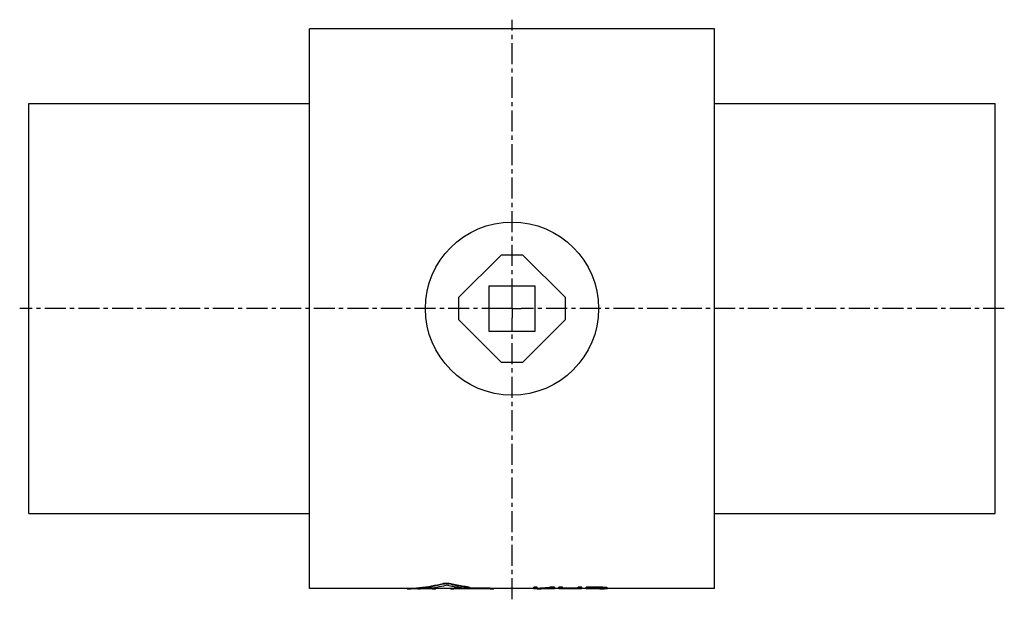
# Model space of a CAD drawing. Header units: millimetres. Extents: x 11 to 551, y 72 to 390.
import ezdxf

# ---------------------------------------------------------------- set-up
doc = ezdxf.new("R2010")
doc.units = ezdxf.units.MM
doc.header["$LTSCALE"] = 30.734
doc.linetypes.add('CENTER', pattern=[0.6, 0.375, -0.075, 0.075, -0.075])
doc.layers.get('0').update_dxf_attribs({"linetype": 'CONTINUOUS'})
doc.layers.add('DEFAULT_1', color=7, linetype='CENTER')

msp = doc.modelspace()

# ---------------------------------------------------------------- linework, layer by layer
at = {"color": 7, "linetype": 'CONTINUOUS'}
for p, q in [((169.61, 78.01), (169.61, 385.01)), ((391.61, 385.01), (169.61, 385.01)), ((391.61, 78.01), (391.61, 385.01)), ((15.61, 119.01), (15.61, 344.01)), ((15.61, 344.01), (169.61, 344.01)), ((391.61, 344.01), (545.61, 344.01)), ((545.61, 119.01), (545.61, 344.01)), ((274.61, 260.87), (251.25, 237.51)), ((286.61, 260.87), (274.61, 260.87)), ((309.96, 237.51), (286.61, 260.87)), ((268.11, 219.01), (268.11, 244.01)), ((268.11, 244.01), (293.11, 244.01)), ((293.11, 244.01), (293.11, 219.01)), ((251.25, 237.51), (251.25, 225.51)), ((309.96, 225.51), (309.96, 237.51)), ((251.25, 225.51), (274.61, 202.16)), ((286.61, 202.16), (309.96, 225.51)), ((293.11, 219.01), (268.11, 219.01)), ((274.61, 202.16), (286.61, 202.16)), ((15.61, 119.01), (169.61, 119.01)), ((391.61, 119.01), (545.61, 119.01)), ((223.04, 78.01), (169.61, 78.01)), ((223.04, 78.02), (223.04, 77.72)), ((223.44, 78.04), (223.44, 77.74)), ((237.59, 77.71), (224.34, 77.71)), ((236.91, 77.76), (228.98, 77.76)), ((236.91, 78.06), (233.8, 78.06)), ((236.91, 78.06), (236.91, 77.76)), ((238.89, 78.02), (238.89, 77.72)), ((246.82, 78.01), (238.89, 78.01)), ((242.91, 80.76), (242.91, 80.46)), ((246.08, 80.76), (246.08, 80.46)), ((246.82, 78.02), (246.82, 77.72)), ((269.29, 77.71), (248.12, 77.71)), ((268.61, 78.06), (248.8, 78.06)), ((248.8, 78.06), (248.8, 77.76)), ((268.61, 77.76), (248.8, 77.76)), ((256.95, 78.7), (256.95, 78.41)), ((257.35, 78.6), (257.35, 78.3)), ((268.61, 78.06), (268.61, 77.76)), ((270.59, 78.02), (270.59, 77.72)), ((292.61, 78.01), (270.59, 78.01)), ((294.48, 78.6), (292.61, 78.6)), ((292.61, 77.71), (292.61, 78.6)), ((294.48, 78.3), (292.61, 78.3)), ((294.48, 77.71), (292.61, 77.71)), ((294.48, 77.83), (294.48, 78.6)), ((294.48, 77.71), (294.48, 77.75)), ((302.85, 77.71), (300.34, 77.71)), ((303.86, 78.6), (301.36, 78.6)), ((301.36, 78.6), (301.36, 78.3)), ((303.86, 78.3), (301.36, 78.3)), ((306.36, 78.01), (302.84, 78.01)), ((303.86, 78.6), (303.86, 78.3)), ((303.86, 78.02), (303.86, 77.72)), ((308.23, 78.6), (306.36, 78.6)), ((306.36, 77.71), (306.36, 78.6)), ((308.23, 78.3), (306.36, 78.3)), ((308.23, 77.71), (306.36, 77.71)), ((308.23, 77.89), (308.23, 78.6)), ((316.98, 78.19), (308.23, 78.19)), ((316.98, 77.89), (308.23, 77.89)), ((316.98, 77.81), (308.23, 77.81)), ((308.23, 77.71), (308.23, 77.81)), ((318.86, 78.6), (316.98, 78.6)), ((316.98, 77.89), (316.98, 78.6)), ((318.86, 78.3), (316.98, 78.3)), ((316.98, 77.71), (316.98, 77.81)), ((318.86, 77.71), (316.98, 77.71)), ((318.86, 77.71), (318.86, 78.6)), ((321.36, 78.01), (318.86, 78.01)), ((328.86, 78.6), (321.36, 78.6)), ((321.36, 77.71), (321.36, 78.6)), ((328.86, 78.3), (321.36, 78.3)), ((323.23, 77.71), (321.36, 77.71)), ((329.17, 78.17), (323.23, 78.17)), ((323.23, 77.87), (323.23, 78.17)), ((329.17, 77.87), (323.23, 77.87)), ((328.86, 77.8), (323.23, 77.8)), ((323.23, 77.71), (323.23, 77.8)), ((328.86, 78.6), (328.86, 78.3)), ((329.17, 78.17), (329.17, 77.87)), ((330.11, 78.14), (330.11, 77.89)), ((330.42, 78.57), (330.42, 78.27)), ((330.73, 78.1), (330.73, 77.92)), ((331.05, 77.97), (331.05, 78.03)), ((331.67, 78.49), (331.67, 78.19)), ((332.61, 78.4), (332.61, 78.1)), ((332.92, 77.95), (332.92, 78.33)), ((391.61, 78.01), (332.92, 78.01))]:
    msp.add_line(p, q, dxfattribs=at)
msp.add_circle((280.61, 231.51), 47.5, dxfattribs=at)
for points, knots in [([(223.05, 78.02), (223.05, 78.02), (223.16, 78.04), (223.26, 78.03), (223.37, 78.04), (223.44, 78.04)], [0, 0, 0, 0, 0.167911, 0.506027, 1, 1, 1, 1]), ([(223.05, 77.72), (223.05, 77.72), (223.16, 77.74), (223.26, 77.74), (223.37, 77.74), (223.44, 77.74)], [0, 0, 0, 0, 0.167903, 0.506024, 1, 1, 1, 1]), ([(224.34, 77.71), (224.33, 77.71), (224.21, 77.71), (224, 77.71), (223.71, 77.71), (223.47, 77.71), (223.26, 77.71), (223.16, 77.72), (223.05, 77.72), (223.05, 77.72)], [0, 0, 0, 0, 0.023568, 0.276605, 0.502544, 0.693724, 0.843515, 0.946757, 1, 1, 1, 1]), ([(223.44, 78.04), (225.61, 78.1), (229.96, 78.38), (236.47, 79.29), (240.77, 80.22), (242.91, 80.76)], [0, 0, 0, 0, 0.330421, 0.663663, 1, 1, 1, 1]), ([(223.44, 77.74), (225.61, 77.8), (229.96, 78.08), (236.47, 78.99), (240.77, 79.92), (242.91, 80.46)], [0, 0, 0, 0, 0.330426, 0.663669, 1, 1, 1, 1]), ([(228.98, 77.76), (230.71, 77.82), (234.17, 78.04), (239.35, 78.68), (242.79, 79.31), (244.5, 79.68)], [0, 0, 0, 0, 0.331052, 0.664324, 1, 1, 1, 1]), ([(236.91, 78.06), (237.03, 78.06), (237.27, 78.06), (237.62, 78.06), (237.94, 78.05), (238.23, 78.05), (238.47, 78.04), (238.67, 78.04), (238.77, 78.03), (238.88, 78.03), (238.88, 78.03), (238.88, 78.03)], [0, 0, 0, 0, 0.184201, 0.362352, 0.527868, 0.675918, 0.800555, 0.898436, 0.965359, 0.999646, 1, 1, 1, 1]), ([(236.91, 77.76), (237.03, 77.76), (237.27, 77.76), (237.62, 77.76), (237.94, 77.75), (238.23, 77.75), (238.47, 77.74), (238.67, 77.74), (238.77, 77.73), (238.88, 77.73), (238.88, 77.73), (238.88, 77.73)], [0, 0, 0, 0, 0.184199, 0.362347, 0.527862, 0.675909, 0.800546, 0.898426, 0.965349, 0.999638, 1, 1, 1, 1]), ([(238.88, 77.73), (238.88, 77.72), (238.77, 77.71), (238.67, 77.72), (238.47, 77.71), (238.23, 77.71), (237.94, 77.71), (237.72, 77.71), (237.6, 77.71), (237.59, 77.71)], [0, 0, 0, 0, 0.0522, 0.1546, 0.304412, 0.495116, 0.721562, 0.974569, 1, 1, 1, 1]), ([(242.91, 80.76), (242.99, 80.78), (243.17, 80.82), (243.46, 80.86), (243.79, 80.89), (244.13, 80.91), (244.49, 80.92), (244.86, 80.91), (245.2, 80.89), (245.53, 80.86), (245.82, 80.82), (246, 80.78), (246.08, 80.76)], [0, 0, 0, 0, 0.079016, 0.171677, 0.274926, 0.385556, 0.499833, 0.61412, 0.724804, 0.828129, 0.920875, 1, 1, 1, 1]), ([(242.91, 80.46), (242.99, 80.48), (243.17, 80.52), (243.46, 80.56), (243.79, 80.59), (244.13, 80.61), (244.49, 80.62), (244.86, 80.61), (245.2, 80.59), (245.53, 80.56), (245.82, 80.52), (246, 80.48), (246.08, 80.46)], [0, 0, 0, 0, 0.079013, 0.171674, 0.274922, 0.385554, 0.499833, 0.614121, 0.724807, 0.828132, 0.920878, 1, 1, 1, 1]), ([(253.78, 78.2), (252.74, 78.31), (250.68, 78.56), (247.58, 79.06), (245.52, 79.46), (244.5, 79.68)], [0, 0, 0, 0, 0.331916, 0.665231, 1, 1, 1, 1]), ([(256.95, 78.7), (255.74, 78.86), (253.31, 79.22), (249.68, 79.9), (247.28, 80.46), (246.08, 80.76)], [0, 0, 0, 0, 0.331626, 0.664938, 1, 1, 1, 1]), ([(256.95, 78.41), (255.74, 78.56), (253.31, 78.92), (249.68, 79.6), (247.28, 80.16), (246.08, 80.46)], [0, 0, 0, 0, 0.331629, 0.664941, 1, 1, 1, 1]), ([(246.83, 78.02), (246.83, 78.02), (246.93, 78.04), (247.03, 78.04), (247.24, 78.04), (247.48, 78.05), (247.77, 78.05), (248.09, 78.06), (248.44, 78.06), (248.68, 78.06), (248.8, 78.06)], [0, 0, 0, 0, 0.034161, 0.101109, 0.19904, 0.323729, 0.471855, 0.637436, 0.8157, 1, 1, 1, 1]), ([(246.83, 77.72), (246.83, 77.72), (246.93, 77.74), (247.03, 77.74), (247.24, 77.74), (247.48, 77.75), (247.77, 77.75), (248.09, 77.76), (248.44, 77.76), (248.68, 77.76), (248.8, 77.76)], [0, 0, 0, 0, 0.03416, 0.101109, 0.19904, 0.32373, 0.471856, 0.637438, 0.8157, 1, 1, 1, 1]), ([(248.12, 77.71), (248.11, 77.71), (247.99, 77.71), (247.77, 77.71), (247.48, 77.71), (247.24, 77.71), (247.04, 77.71), (246.94, 77.72), (246.83, 77.72), (246.83, 77.72), (246.83, 77.72)], [0, 0, 0, 0, 0.025347, 0.278183, 0.504447, 0.695017, 0.84471, 0.947042, 0.999444, 1, 1, 1, 1]), ([(257.34, 78.3), (257.34, 78.29), (257.33, 78.26), (257.24, 78.25), (257.12, 78.22), (256.92, 78.2), (256.68, 78.17), (256.39, 78.16), (256.07, 78.15), (255.72, 78.14), (255.36, 78.14), (255, 78.14), (254.65, 78.15), (254.33, 78.16), (254.04, 78.18), (253.86, 78.19), (253.78, 78.2)], [0, 0, 0, 0, 0.004621, 0.025436, 0.063464, 0.117703, 0.187022, 0.26846, 0.360107, 0.45798, 0.559701, 0.660929, 0.759018, 0.850025, 0.931357, 1, 1, 1, 1]), ([(256.95, 78.7), (257.01, 78.7), (257.13, 78.68), (257.24, 78.65), (257.34, 78.63), (257.34, 78.6), (257.34, 78.6)], [0, 0, 0, 0, 0.464311, 0.787423, 0.963204, 1, 1, 1, 1]), ([(256.95, 78.41), (257.01, 78.4), (257.13, 78.38), (257.24, 78.35), (257.34, 78.33), (257.34, 78.3), (257.34, 78.3)], [0, 0, 0, 0, 0.464315, 0.787431, 0.963206, 1, 1, 1, 1]), ([(268.61, 78.06), (268.73, 78.06), (268.97, 78.06), (269.32, 78.06), (269.64, 78.05), (269.93, 78.05), (270.17, 78.04), (270.37, 78.04), (270.47, 78.03), (270.58, 78.03), (270.58, 78.03), (270.58, 78.03)], [0, 0, 0, 0, 0.184201, 0.362352, 0.527868, 0.675918, 0.800555, 0.898436, 0.965359, 0.999646, 1, 1, 1, 1]), ([(268.61, 77.76), (268.73, 77.76), (268.97, 77.76), (269.32, 77.76), (269.64, 77.75), (269.93, 77.75), (270.17, 77.74), (270.37, 77.74), (270.47, 77.73), (270.58, 77.73), (270.58, 77.73), (270.58, 77.73)], [0, 0, 0, 0, 0.184199, 0.362347, 0.527862, 0.675909, 0.800546, 0.898426, 0.965349, 0.999638, 1, 1, 1, 1]), ([(270.58, 77.73), (270.58, 77.72), (270.47, 77.71), (270.37, 77.72), (270.17, 77.71), (269.93, 77.71), (269.64, 77.71), (269.42, 77.71), (269.3, 77.71), (269.29, 77.71)], [0, 0, 0, 0, 0.0522, 0.1546, 0.304412, 0.495116, 0.721562, 0.974569, 1, 1, 1, 1]), ([(294.48, 78.13), (295.25, 78.16), (296.78, 78.24), (299.07, 78.4), (300.6, 78.53), (301.36, 78.6)], [0, 0, 0, 0, 0.332745, 0.666091, 1, 1, 1, 1]), ([(294.48, 77.83), (295.25, 77.86), (296.5, 77.93), (297.74, 78.01), (298.22, 78.04)], [0, 0, 0, 0, 0.612216, 1, 1, 1, 1]), ([(294.48, 77.75), (294.73, 77.76), (295.21, 77.77), (295.94, 77.79), (296.43, 77.81), (296.67, 77.82)], [0, 0, 0, 0, 0.333133, 0.666468, 1, 1, 1, 1]), ([(298.23, 77.89), (298.86, 77.92), (299.9, 77.98), (300.94, 78.05), (301.36, 78.09)], [0, 0, 0, 0, 0.599703, 1, 1, 1, 1]), ([(300.34, 77.71), (300.16, 77.71), (299.46, 77.72), (298.76, 77.73), (298.24, 77.75)], [0, 0, 0, 0, 0.257169, 1, 1, 1, 1]), ([(298.3, 78.05), (298.56, 78.07), (299.58, 78.14), (300.6, 78.23), (301.36, 78.3)], [0, 0, 0, 0, 0.24979, 1, 1, 1, 1]), ([(302.86, 77.71), (302.57, 77.71), (301.73, 77.72), (300.89, 77.74), (300.34, 77.76)], [0, 0, 0, 0, 0.345091, 1, 1, 1, 1]), ([(302.84, 78.01), (302.56, 78.01), (301.88, 78.02), (301.21, 78.03), (300.81, 78.05)], [0, 0, 0, 0, 0.420214, 1, 1, 1, 1]), ([(301.38, 78.09), (301.58, 78.1), (301.99, 78.13), (302.4, 78.17), (302.61, 78.19)], [0, 0, 0, 0, 0.492962, 1, 1, 1, 1]), ([(330.42, 78.57), (330.25, 78.57), (329.9, 78.58), (329.38, 78.59), (329.03, 78.59), (328.86, 78.6)], [0, 0, 0, 0, 0.333332, 0.666666, 1, 1, 1, 1]), ([(330.42, 78.27), (330.25, 78.27), (329.9, 78.28), (329.38, 78.29), (329.03, 78.29), (328.86, 78.3)], [0, 0, 0, 0, 0.333332, 0.666666, 1, 1, 1, 1]), ([(328.86, 77.8), (329.03, 77.8), (329.38, 77.8), (329.9, 77.8), (330.25, 77.81), (330.42, 77.81)], [0, 0, 0, 0, 0.333315, 0.666648, 1, 1, 1, 1]), ([(330.11, 78.14), (330.01, 78.15), (329.8, 78.15), (329.48, 78.16), (329.28, 78.16), (329.17, 78.17)], [0, 0, 0, 0, 0.333327, 0.666661, 1, 1, 1, 1]), ([(329.17, 77.87), (329.28, 77.87), (329.48, 77.88), (329.8, 77.88), (330.01, 77.89), (330.11, 77.89)], [0, 0, 0, 0, 0.333319, 0.666652, 1, 1, 1, 1]), ([(330.73, 78.1), (330.67, 78.1), (330.53, 78.11), (330.32, 78.13), (330.18, 78.14), (330.11, 78.14)], [0, 0, 0, 0, 0.333288, 0.666621, 1, 1, 1, 1]), ([(330.11, 77.89), (330.18, 77.89), (330.32, 77.9), (330.53, 77.91), (330.67, 77.92), (330.73, 77.92)], [0, 0, 0, 0, 0.333282, 0.666615, 1, 1, 1, 1]), ([(331.67, 78.49), (331.53, 78.5), (331.26, 78.52), (330.84, 78.54), (330.56, 78.56), (330.42, 78.57)], [0, 0, 0, 0, 0.333295, 0.666629, 1, 1, 1, 1]), ([(331.67, 78.19), (331.53, 78.2), (331.26, 78.22), (330.84, 78.24), (330.56, 78.26), (330.42, 78.27)], [0, 0, 0, 0, 0.333295, 0.666629, 1, 1, 1, 1]), ([(330.42, 77.81), (330.56, 77.81), (330.84, 77.82), (331.26, 77.83), (331.53, 77.84), (331.67, 77.85)], [0, 0, 0, 0, 0.333273, 0.666607, 1, 1, 1, 1]), ([(331.05, 78.03), (331.01, 78.04), (330.94, 78.05), (330.84, 78.07), (330.77, 78.09), (330.73, 78.1)], [0, 0, 0, 0, 0.332901, 0.666231, 1, 1, 1, 1]), ([(330.84, 77.94), (330.87, 77.94), (330.94, 77.95), (331.01, 77.97), (331.05, 77.97)], [0, 0, 0, 0, 0.499717, 1, 1, 1, 1]), ([(332.61, 78.4), (332.51, 78.41), (332.3, 78.43), (331.98, 78.46), (331.78, 78.48), (331.67, 78.49)], [0, 0, 0, 0, 0.333191, 0.666524, 1, 1, 1, 1]), ([(332.61, 78.1), (332.51, 78.11), (332.3, 78.13), (331.98, 78.16), (331.78, 78.18), (331.67, 78.19)], [0, 0, 0, 0, 0.333191, 0.666524, 1, 1, 1, 1]), ([(331.67, 77.85), (331.78, 77.85), (331.98, 77.86), (332.3, 77.88), (332.51, 77.9), (332.61, 77.9)], [0, 0, 0, 0, 0.333201, 0.666533, 1, 1, 1, 1]), ([(332.92, 78.33), (332.89, 78.34), (332.82, 78.35), (332.71, 78.37), (332.64, 78.39), (332.61, 78.4)], [0, 0, 0, 0, 0.3329, 0.66623, 1, 1, 1, 1]), ([(332.92, 78.03), (332.89, 78.04), (332.82, 78.05), (332.71, 78.07), (332.64, 78.09), (332.61, 78.1)], [0, 0, 0, 0, 0.332901, 0.666231, 1, 1, 1, 1]), ([(332.61, 77.9), (332.64, 77.91), (332.71, 77.92), (332.82, 77.94), (332.89, 77.95), (332.92, 77.95)], [0, 0, 0, 0, 0.332974, 0.666303, 1, 1, 1, 1])]:
    msp.add_open_spline(points, degree=3, knots=knots, dxfattribs=at)
for points in [[(298.23, 77.75), (297.71, 77.77), (297.19, 77.79), (296.67, 77.82)], [(298.22, 78.04), (298.25, 78.04), (298.28, 78.05), (298.3, 78.05)], [(300.11, 77.77), (299.49, 77.8), (298.86, 77.84), (298.23, 77.89)], [(298.24, 77.75), (298.23, 77.75), (298.23, 77.75), (298.23, 77.75)], [(300.34, 77.76), (300.27, 77.77), (300.19, 77.77), (300.11, 77.77)], [(301.36, 78.09), (301.36, 78.09), (301.37, 78.09), (301.38, 78.09)], [(302.61, 78.19), (302.68, 78.19), (302.75, 78.2), (302.82, 78.2)], [(302.82, 78.2), (303.17, 78.23), (303.51, 78.27), (303.86, 78.3)], [(303.86, 77.72), (303.52, 77.72), (303.19, 77.71), (302.86, 77.71)], [(330.73, 77.92), (330.77, 77.93), (330.8, 77.93), (330.84, 77.94)]]:
    msp.add_open_spline(points, degree=3, dxfattribs=at)
at = {"layer": 'DEFAULT_1', "color": 2, "linetype": 'CENTER'}
for p, q in [((280.61, 236.51), (280.61, 390.04)), ((280.61, 231.51), (280.61, 236.51)), ((275.61, 231.51), (10.61, 231.51)), ((280.61, 231.51), (275.61, 231.51)), ((280.61, 231.51), (280.61, 226.51)), ((280.61, 231.51), (285.61, 231.51)), ((550.61, 231.51), (285.61, 231.51)), ((280.61, 71.99), (280.61, 226.51))]:
    msp.add_line(p, q, dxfattribs=at)

doc.saveas('drawing.dxf')
